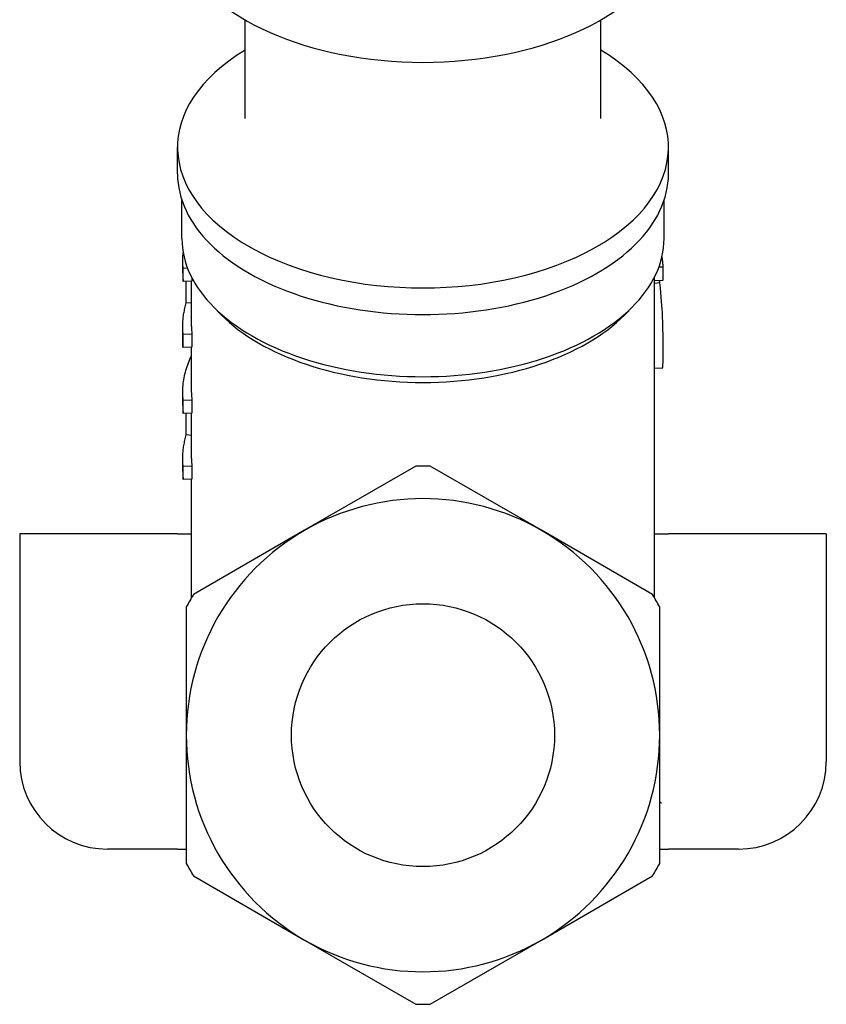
# Model space of a CAD drawing. Header units: millimetres. Extents: x 200 to 469, y 44 to 425.
# Tile 7 of 11: x 414 to 460, y 178 to 234. Entities that reach past the tile are written whole.
import ezdxf

# ---------------------------------------------------------------- set-up
doc = ezdxf.new("R2010")
doc.units = ezdxf.units.MM
doc.layers.add('Detail', color=2, linetype='Continuous')

msp = doc.modelspace()

# ---------------------------------------------------------------- linework, layer by layer
at = {"layer": 'Detail'}
for p, q in [((426.882, 228.687), (426.882, 234.319)), ((447.182, 228.687), (447.182, 234.319)), ((423.032, 225.528), (423.032, 227.048)), ((451.032, 225.528), (451.032, 227.048)), ((423.282, 221.842), (423.282, 224.018)), ((450.782, 221.842), (450.782, 224.018)), ((423.332, 219.857), (423.332, 220.594)), ((423.607, 220.138), (423.356, 220.13)), ((423.356, 219.393), (423.356, 220.13)), ((450.491, 220.229), (450.728, 220.233)), ((450.728, 219.459), (450.728, 220.233)), ((423.855, 219.409), (423.356, 219.393)), ((423.534, 218.17), (423.534, 219.399)), ((423.832, 216.826), (423.832, 219.409)), ((423.855, 219.589), (423.855, 219.409)), ((450.232, 201.343), (450.232, 219.634)), ((450.232, 219.451), (450.728, 219.459)), ((450.232, 219.293), (450.536, 219.323)), ((423.832, 218.141), (423.534, 218.17)), ((425.527, 217.487), (425.048, 217.975)), ((448.537, 217.487), (449.016, 217.975)), ((423.332, 215.651), (423.332, 216.826)), ((423.855, 216.379), (423.356, 216.362)), ((423.356, 215.624), (423.356, 216.362)), ((423.855, 216.379), (423.855, 215.641)), ((423.855, 215.641), (423.356, 215.624)), ((423.832, 213.058), (423.832, 215.641)), ((450.676, 214.444), (450.232, 214.421)), ((423.332, 212.32), (423.332, 213.058)), ((423.855, 212.611), (423.356, 212.594)), ((423.356, 211.856), (423.356, 212.594)), ((423.855, 212.611), (423.855, 211.873)), ((423.855, 211.873), (423.356, 211.856)), ((423.534, 210.634), (423.534, 211.862)), ((423.832, 209.29), (423.832, 211.872)), ((423.832, 210.605), (423.534, 210.634)), ((423.332, 208.552), (423.332, 209.29)), ((423.855, 208.842), (423.356, 208.825)), ((423.356, 208.088), (423.356, 208.825)), ((423.855, 208.842), (423.855, 208.105)), ((436.621, 208.846), (430.282, 205.187)), ((443.782, 205.187), (437.444, 208.846)), ((423.855, 208.105), (423.356, 208.088)), ((423.832, 201.343), (423.832, 208.104)), ((430.282, 205.187), (423.944, 201.527)), ((450.121, 201.527), (443.782, 205.187)), ((423.032, 204.995), (414.032, 204.995)), ((414.032, 204.995), (414.032, 191.995)), ((423.032, 204.995), (423.832, 204.995)), ((450.232, 204.995), (451.032, 204.995)), ((460.032, 204.995), (451.032, 204.995)), ((460.032, 204.995), (460.032, 191.995)), ((423.532, 200.814), (423.532, 193.495)), ((450.532, 193.495), (450.532, 200.814)), ((423.532, 193.495), (423.532, 186.176)), ((450.532, 186.176), (450.532, 193.495)), ((423.032, 186.995), (419.032, 186.995)), ((423.032, 186.995), (423.532, 186.995)), ((450.532, 186.995), (451.032, 186.995)), ((455.032, 186.995), (451.032, 186.995)), ((423.944, 185.464), (430.282, 181.804)), ((443.782, 181.804), (450.121, 185.464)), ((430.282, 181.804), (436.621, 178.144)), ((437.444, 178.144), (443.782, 181.804))]:
    msp.add_line(p, q, dxfattribs=at)
at = {"layer": 'Detail', "flags": 128}
for points in [[(423.356, 220.13), (423.352, 220.168), (423.349, 220.205), (423.346, 220.243), (423.343, 220.281), (423.341, 220.319), (423.338, 220.356), (423.337, 220.394), (423.335, 220.432), (423.334, 220.47), (423.333, 220.508), (423.333, 220.546), (423.332, 220.583), (423.333, 220.621), (423.333, 220.659), (423.334, 220.697), (423.335, 220.735), (423.336, 220.772), (423.338, 220.81), (423.34, 220.848), (423.342, 220.886), (423.345, 220.924), (423.348, 220.961), (423.351, 220.999), (423.355, 221.037)], [(450.728, 220.233), (450.726, 220.257), (450.725, 220.281), (450.724, 220.305), (450.722, 220.33), (450.721, 220.354), (450.719, 220.378), (450.717, 220.402), (450.715, 220.426), (450.713, 220.45), (450.71, 220.475), (450.708, 220.499), (450.705, 220.523), (450.702, 220.547), (450.7, 220.571), (450.697, 220.595), (450.694, 220.619), (450.69, 220.644), (450.687, 220.668), (450.684, 220.692), (450.68, 220.716), (450.676, 220.74), (450.672, 220.764), (450.668, 220.788), (450.664, 220.812)], [(423.332, 219.857), (423.332, 219.837), (423.332, 219.818), (423.332, 219.799), (423.333, 219.779), (423.333, 219.76), (423.334, 219.741), (423.334, 219.721), (423.335, 219.702), (423.335, 219.683), (423.336, 219.663), (423.337, 219.644), (423.338, 219.624), (423.339, 219.605), (423.34, 219.586), (423.341, 219.566), (423.343, 219.547), (423.344, 219.528), (423.345, 219.508), (423.347, 219.489), (423.349, 219.47), (423.35, 219.45), (423.352, 219.431), (423.354, 219.412), (423.356, 219.393)], [(450.536, 219.323), (450.536, 219.328), (450.535, 219.334), (450.534, 219.339), (450.534, 219.345), (450.533, 219.351), (450.532, 219.356), (450.532, 219.362), (450.531, 219.368), (450.53, 219.373), (450.529, 219.379), (450.529, 219.384), (450.528, 219.39), (450.527, 219.395), (450.527, 219.401), (450.526, 219.406), (450.525, 219.412), (450.525, 219.417), (450.524, 219.423), (450.523, 219.428), (450.523, 219.434), (450.522, 219.439), (450.521, 219.445), (450.521, 219.45), (450.52, 219.456)], [(450.727, 215.476), (450.727, 215.576), (450.727, 215.679), (450.727, 215.783), (450.726, 215.891), (450.726, 216.001), (450.725, 216.113), (450.724, 216.228), (450.722, 216.345), (450.72, 216.466), (450.718, 216.592), (450.715, 216.723), (450.712, 216.86), (450.708, 217.001), (450.703, 217.148), (450.697, 217.299), (450.691, 217.456), (450.682, 217.624), (450.672, 217.811), (450.659, 218.017), (450.642, 218.241), (450.623, 218.484), (450.599, 218.745), (450.57, 219.025), (450.536, 219.323)], [(423.356, 216.362), (423.349, 216.437), (423.343, 216.513), (423.338, 216.588), (423.335, 216.664), (423.333, 216.74), (423.332, 216.815), (423.333, 216.891), (423.334, 216.967), (423.337, 217.042), (423.342, 217.118), (423.347, 217.193), (423.354, 217.269), (423.362, 217.345), (423.371, 217.42), (423.382, 217.495), (423.394, 217.571), (423.407, 217.646), (423.421, 217.721), (423.437, 217.796), (423.454, 217.871), (423.472, 217.946), (423.491, 218.021), (423.512, 218.096), (423.534, 218.17)], [(423.332, 215.651), (423.332, 215.65), (423.332, 215.649), (423.332, 215.648), (423.333, 215.647), (423.333, 215.646), (423.334, 215.644), (423.334, 215.643), (423.335, 215.642), (423.335, 215.641), (423.336, 215.64), (423.337, 215.639), (423.338, 215.638), (423.339, 215.637), (423.34, 215.636), (423.341, 215.634), (423.343, 215.633), (423.344, 215.632), (423.345, 215.631), (423.347, 215.63), (423.349, 215.629), (423.35, 215.628), (423.352, 215.627), (423.354, 215.626), (423.356, 215.624)], [(450.676, 214.444), (450.682, 214.447), (450.688, 214.453), (450.693, 214.464), (450.697, 214.479), (450.701, 214.498), (450.705, 214.521), (450.708, 214.547), (450.711, 214.576), (450.714, 214.609), (450.716, 214.644), (450.718, 214.683), (450.72, 214.725), (450.721, 214.77), (450.722, 214.818), (450.724, 214.87), (450.724, 214.925), (450.725, 214.982), (450.726, 215.043), (450.726, 215.108), (450.727, 215.175), (450.727, 215.246), (450.727, 215.319), (450.727, 215.396), (450.727, 215.476)], [(423.356, 212.594), (423.346, 212.702), (423.339, 212.81), (423.334, 212.918), (423.332, 213.026), (423.333, 213.134), (423.336, 213.242), (423.342, 213.35), (423.35, 213.458), (423.361, 213.566), (423.375, 213.673), (423.391, 213.781), (423.41, 213.889), (423.431, 213.996), (423.455, 214.103), (423.481, 214.21), (423.51, 214.317), (423.542, 214.424), (423.576, 214.53), (423.612, 214.636), (423.651, 214.742), (423.693, 214.847), (423.737, 214.952), (423.783, 215.057), (423.832, 215.161)], [(423.332, 212.32), (423.332, 212.301), (423.332, 212.282), (423.332, 212.262), (423.333, 212.243), (423.333, 212.224), (423.334, 212.204), (423.334, 212.185), (423.335, 212.166), (423.335, 212.146), (423.336, 212.127), (423.337, 212.108), (423.338, 212.088), (423.339, 212.069), (423.34, 212.05), (423.341, 212.03), (423.343, 212.011), (423.344, 211.992), (423.345, 211.972), (423.347, 211.953), (423.349, 211.934), (423.35, 211.914), (423.352, 211.895), (423.354, 211.876), (423.356, 211.856)], [(423.356, 208.825), (423.349, 208.901), (423.343, 208.977), (423.338, 209.052), (423.335, 209.128), (423.333, 209.203), (423.332, 209.279), (423.333, 209.355), (423.334, 209.43), (423.337, 209.506), (423.342, 209.582), (423.347, 209.657), (423.354, 209.733), (423.362, 209.808), (423.371, 209.884), (423.382, 209.959), (423.394, 210.035), (423.407, 210.11), (423.421, 210.185), (423.437, 210.26), (423.454, 210.335), (423.472, 210.41), (423.491, 210.485), (423.512, 210.56), (423.534, 210.634)], [(423.332, 208.552), (423.332, 208.533), (423.333, 208.514), (423.333, 208.494), (423.333, 208.475), (423.333, 208.456), (423.334, 208.436), (423.334, 208.417), (423.335, 208.398), (423.336, 208.378), (423.336, 208.359), (423.337, 208.34), (423.338, 208.32), (423.339, 208.301), (423.34, 208.282), (423.341, 208.262), (423.343, 208.243), (423.344, 208.224), (423.346, 208.204), (423.347, 208.185), (423.349, 208.166), (423.35, 208.146), (423.352, 208.127), (423.354, 208.108), (423.356, 208.088)], [(450.641, 189.61), (450.637, 189.613), (450.632, 189.615), (450.628, 189.617), (450.623, 189.62), (450.618, 189.622), (450.614, 189.624), (450.609, 189.627), (450.605, 189.629), (450.6, 189.631), (450.596, 189.634), (450.591, 189.636), (450.586, 189.638), (450.582, 189.64), (450.577, 189.642), (450.573, 189.644), (450.568, 189.647), (450.564, 189.649), (450.559, 189.651), (450.555, 189.653), (450.55, 189.655), (450.546, 189.657), (450.541, 189.659), (450.537, 189.661), (450.532, 189.663)]]:
    msp.add_lwpolyline(points, dxfattribs=at)
at = {"layer": 'Detail'}
msp.add_circle((437.032, 193.495), 7.5, dxfattribs=at)
for centre, radius, start, end in [((437.032, 193.495), 15.356, 88.4646, 91.5354), ((437.032, 193.495), 13.5, 60, 120), ((437.032, 193.495), 13.5, 120, 180), ((437.032, 193.495), 13.5, 0, 60), ((437.032, 193.495), 15.356, 148.4646, 151.5354), ((437.032, 193.495), 15.356, 28.4646, 31.5354), ((437.032, 193.495), 13.5, 180, 240), ((437.032, 193.495), 13.5, 300, 0), ((419.032, 191.995), 5, 180, 270), ((455.032, 191.995), 5, 270, 0), ((437.032, 193.495), 15.356, 208.4646, 211.5354), ((437.032, 193.495), 15.356, 328.4646, 331.5354), ((437.032, 193.495), 13.5, 240, 300), ((437.032, 193.495), 15.356, 268.4646, 271.5354)]:
    msp.add_arc(centre, radius, start, end, dxfattribs=at)
for centre, major_axis, start_param, end_param in [((437.032, 240.092), (14.294, 0), 3.39929, 6.025488), ((437.032, 227.048), (-14, 0), 5.523423, 10.18454), ((437.032, 225.528), (-14, 0), 0, 3.141593), ((437.032, 221.842), (-13.75, 0), 0, 3.141593), ((437.032, 221.199), (13.2, 0), 3.654016, 5.770762), ((437.032, 216.826), (-13.2, 0), 0, 0.059095), ((437.032, 213.058), (-13.2, 0), 0, 0.059095), ((437.032, 209.29), (-13.2, 0), 0, 0.059095)]:
    msp.add_ellipse(centre, major_axis=major_axis, ratio=0.573576, start_param=start_param, end_param=end_param, dxfattribs=at)

doc.saveas('drawing.dxf')
